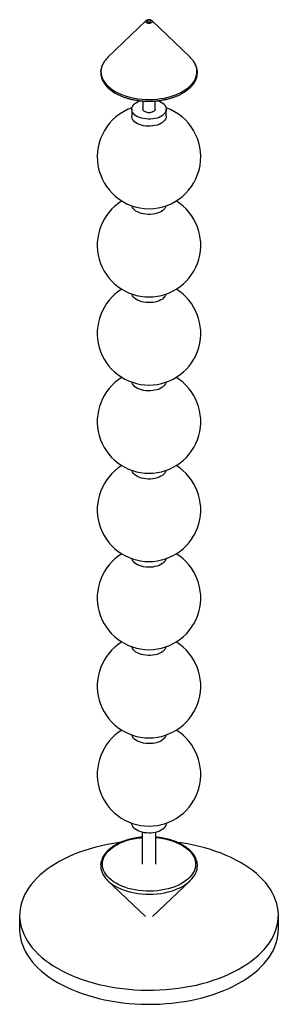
# Paper-space layout '_Isométrica' of a CAD drawing. Header units: millimetres. Extents: x -150 to 150, y -87 to 1053.
import ezdxf

# ---------------------------------------------------------------- set-up
doc = ezdxf.new("R2010")
doc.units = ezdxf.units.MM

psp = doc.layouts.new('_Isométrica')

# ---------------------------------------------------------------- linework, layer by layer
at = {"color": 7, "linetype": 'Continuous', "lineweight": 25}
for p, q in [((-3.1, 1051.7), (-47.6, 1009.3)), ((-3.1, 1051.7), (-3, 1051.7)), ((3, 1051.7), (3.1, 1051.7)), ((47.6, 1009.3), (3.1, 1051.7)), ((-7, 958.7), (-7, 949.2)), ((7, 949.2), (7, 958.8)), ((-20, 949.2), (-20, 941.1)), ((20, 941.1), (20, 949.2)), ((-8, 112.5), (-8, 75.5)), ((8, 75.5), (8, 112.5)), ((-47.6, 56.3), (-4.1, 14.9)), ((4.1, 14.9), (47.6, 56.3)), ((-150, 16.3), (-150, 0)), ((150, 0), (150, 16.3))]:
    psp.add_line(p, q, dxfattribs=at)
at = {"color": 8, "linetype": 'Continuous', "lineweight": 25, "flags": 128}
for points in [[(3.1, 1051.7), (3.2, 1051.6), (3.6, 1050.9), (3.6, 1050.3), (3.2, 1049.7), (2.5, 1049.1), (1.6, 1048.8), (0.6, 1048.6), (-0.6, 1048.6), (-1.6, 1048.8), (-2.5, 1049.1)], [(-51.5, 1004.9), (-52.7, 1003), (-54, 1000.6), (-54.9, 998.1), (-55.4, 995.5), (-55.7, 993), (-55.5, 990.4), (-55, 987.9), (-54.2, 985.4), (-53, 982.9), (-51.5, 980.5), (-49.7, 978.2), (-47.5, 975.9), (-45.1, 973.8), (-42.4, 971.8), (-39.4, 969.9)], [(-39.4, 969.9), (-36.1, 968.2), (-32.6, 966.6), (-28.9, 965.2), (-25.1, 964), (-21, 962.9), (-16.9, 962), (-12.6, 961.3), (-8.3, 960.9), (-3.9, 960.6), (0.6, 960.5), (5, 960.6), (9.4, 961), (13.7, 961.5), (17.9, 962.2), (22.1, 963.1), (26.1, 964.2), (29.9, 965.5), (33.5, 967), (36.9, 968.6), (40.1, 970.4), (43.1, 972.3), (45.7, 974.3), (48.1, 976.5), (50.2, 978.7), (51.9, 981.1), (53.4, 983.5), (54.5, 986), (55.2, 988.5), (55.6, 991), (55.6, 993.6), (55.3, 996.2), (54.7, 998.7), (53.7, 1001.2), (52.3, 1003.6), (51.1, 1005.4)], [(-38.2, 53.5), (-41.2, 55.3), (-43.9, 57.3), (-46.3, 59.4), (-48.4, 61.6), (-50.1, 63.9), (-51.6, 66.2), (-52.7, 68.7), (-53.5, 71.1), (-54, 73.6), (-54, 76.2), (-53.8, 78.7), (-53.2, 81.1), (-52.2, 83.6), (-50.9, 86), (-49.3, 88.3), (-47.3, 90.6), (-45.1, 92.7), (-42.5, 94.8), (-39.7, 96.7), (-36.7, 98.5), (-33.3, 100.1), (-29.8, 101.6), (-26.1, 102.9), (-22.2, 104), (-18.1, 104.9), (-14, 105.7), (-9.7, 106.2), (-8, 106.4)], [(8, 106.4), (11.9, 106), (16.1, 105.3), (20.2, 104.5), (24.2, 103.4), (28, 102.2), (31.6, 100.8), (35, 99.3), (38.2, 97.6), (41.2, 95.7), (43.9, 93.8), (46.3, 91.7), (48.4, 89.5), (50.1, 87.2), (51.6, 84.8), (52.7, 82.4), (53.5, 79.9), (54, 77.4), (54, 74.9), (53.8, 72.4), (53.2, 69.9), (52.2, 67.4), (50.9, 65), (49.3, 62.7), (47.3, 60.5), (45.1, 58.3), (42.5, 56.3), (39.7, 54.4), (36.7, 52.6), (33.3, 51), (29.8, 49.5), (26.1, 48.2), (22.2, 47.1), (18.1, 46.1), (14, 45.4), (9.7, 44.8), (5.4, 44.5), (1.1, 44.3), (-3.3, 44.4), (-7.6, 44.6), (-11.9, 45.1), (-16.1, 45.7), (-20.2, 46.6), (-24.2, 47.6), (-28, 48.8), (-31.6, 50.2), (-35, 51.8), (-38.2, 53.5), (-38.2, 53.5)], [(-39.4, 50.2), (-36.1, 48.5), (-32.6, 46.9), (-28.9, 45.5), (-25.1, 44.2), (-21, 43.2), (-16.9, 42.3), (-12.6, 41.6), (-8.3, 41.1), (-3.9, 40.9), (0.6, 40.8), (5, 40.9), (9.4, 41.2), (13.7, 41.8), (17.9, 42.5), (22.1, 43.4), (26.1, 44.5), (29.9, 45.8), (33.5, 47.3), (34.9, 47.9)]]:
    psp.add_lwpolyline(points, dxfattribs=at)
at = {"color": 7, "linetype": 'Continuous', "lineweight": 25, "flags": 128}
for points in [[(1.4, 1052.1), (0.8, 1052.4), (0, 1052.4), (-0.8, 1052.4), (-1.4, 1052.1), (-1.8, 1051.7), (-2, 1051.3), (-1.8, 1050.8), (-1.4, 1050.5), (-0.8, 1050.2), (0, 1050.1), (0.8, 1050.2), (1.4, 1050.5), (1.8, 1050.8), (2, 1051.3), (1.8, 1051.7), (1.4, 1052.1)], [(14.1, 957.4), (15.9, 956.2), (17.4, 954.9), (18.5, 953.5), (19.4, 952.1), (19.9, 950.6), (20, 949), (19.8, 947.5), (19.2, 946), (18.3, 944.5), (17, 943.2), (15.5, 941.9), (13.7, 940.8), (11.6, 939.8), (9.3, 939), (6.9, 938.4), (4.3, 937.9), (1.7, 937.7), (-1, 937.7), (-3.7, 937.9), (-6.2, 938.3), (-8.7, 938.8), (-11, 939.6), (-13.2, 940.5), (-15.1, 941.6), (-16.7, 942.8), (-18, 944.2), (-19, 945.6), (-19.7, 947.1), (-20, 948.6), (-19.9, 950.2), (-19.5, 951.7), (-18.8, 953.2), (-17.7, 954.6), (-16.3, 955.9), (-14.6, 957.1), (-12.7, 958.2), (-10.5, 959.1), (-10.3, 959.1)], [(10.3, 959.1), (12.1, 958.4), (14.1, 957.4)], [(7, 949.2), (7, 948.8), (6.6, 947.9), (5.9, 947.1), (4.9, 946.4), (3.7, 945.8), (2.3, 945.4), (0.8, 945.2), (-0.8, 945.2), (-2.3, 945.4), (-3.7, 945.8), (-4.9, 946.4), (-5.9, 947.1), (-6.6, 947.9), (-7, 948.8), (-7, 949.2)], [(20, 941.1), (20, 940.9), (19.8, 939.3), (19.2, 937.8), (18.3, 936.4), (17, 935), (15.5, 933.7), (13.7, 932.6), (11.6, 931.6), (9.3, 930.8), (6.9, 930.2), (4.3, 929.8), (1.7, 929.5), (-1, 929.5), (-3.7, 929.7), (-6.2, 930.1), (-8.7, 930.7), (-11, 931.4), (-13.2, 932.4), (-15.1, 933.5), (-16.7, 934.7), (-18, 936), (-19, 937.5), (-19.7, 938.9), (-20, 940.5), (-20, 941.1)], [(19.8, 837.5), (19.8, 837.3), (19.2, 835.8), (18.3, 834.3), (17, 832.9), (15.5, 831.7), (13.7, 830.6), (11.6, 829.6), (9.3, 828.8), (6.9, 828.1), (4.3, 827.7), (1.7, 827.5), (-1, 827.5), (-3.7, 827.6), (-6.2, 828), (-8.7, 828.6), (-11, 829.4), (-13.2, 830.3), (-15.1, 831.4), (-16.7, 832.6), (-18, 834), (-19, 835.4), (-19.7, 836.9), (-19.8, 837.5)], [(19.8, 735.4), (19.8, 735.2), (19.2, 733.7), (18.3, 732.2), (17, 730.9), (15.5, 729.6), (13.7, 728.5), (11.6, 727.5), (9.3, 726.7), (6.9, 726.1), (4.3, 725.6), (1.7, 725.4), (-1, 725.4), (-3.7, 725.6), (-6.2, 726), (-8.7, 726.5), (-11, 727.3), (-13.2, 728.2), (-15.1, 729.3), (-16.7, 730.5), (-18, 731.9), (-19, 733.3), (-19.7, 734.8), (-19.8, 735.4)], [(19.8, 633.3), (19.8, 633.1), (19.2, 631.6), (18.3, 630.2), (17, 628.8), (15.5, 627.5), (13.7, 626.4), (11.6, 625.4), (9.3, 624.6), (6.9, 624), (4.3, 623.6), (1.7, 623.3), (-1, 623.3), (-3.7, 623.5), (-6.2, 623.9), (-8.7, 624.5), (-11, 625.2), (-13.2, 626.2), (-15.1, 627.3), (-16.7, 628.5), (-18, 629.8), (-19, 631.2), (-19.7, 632.7), (-19.8, 633.3)], [(19.8, 531.3), (19.8, 531.1), (19.2, 529.5), (18.3, 528.1), (17, 526.7), (15.5, 525.5), (13.7, 524.4), (11.6, 523.4), (9.3, 522.6), (6.9, 521.9), (4.3, 521.5), (1.7, 521.3), (-1, 521.3), (-3.7, 521.4), (-6.2, 521.8), (-8.7, 522.4), (-11, 523.2), (-13.2, 524.1), (-15.1, 525.2), (-16.7, 526.4), (-18, 527.8), (-19, 529.2), (-19.7, 530.7), (-19.8, 531.3)], [(19.8, 429.2), (19.8, 429), (19.2, 427.5), (18.3, 426), (17, 424.7), (15.5, 423.4), (13.7, 422.3), (11.6, 421.3), (9.3, 420.5), (6.9, 419.9), (4.3, 419.4), (1.7, 419.2), (-1, 419.2), (-3.7, 419.4), (-6.2, 419.7), (-8.7, 420.3), (-11, 421.1), (-13.2, 422), (-15.1, 423.1), (-16.7, 424.3), (-18, 425.7), (-19, 427.1), (-19.7, 428.6), (-19.8, 429.2)], [(19.8, 327.1), (19.8, 326.9), (19.2, 325.4), (18.3, 324), (17, 322.6), (15.5, 321.3), (13.7, 320.2), (11.6, 319.2), (9.3, 318.4), (6.9, 317.8), (4.3, 317.4), (1.7, 317.1), (-1, 317.1), (-3.7, 317.3), (-6.2, 317.7), (-8.7, 318.3), (-11, 319), (-13.2, 320), (-15.1, 321), (-16.7, 322.3), (-18, 323.6), (-19, 325), (-19.7, 326.5), (-19.8, 327.1)], [(19.8, 225.1), (19.8, 224.9), (19.2, 223.3), (18.3, 221.9), (17, 220.5), (15.5, 219.3), (13.7, 218.1), (11.6, 217.2), (9.3, 216.4), (6.9, 215.7), (4.3, 215.3), (1.7, 215.1), (-1, 215.1), (-3.7, 215.2), (-6.2, 215.6), (-8.7, 216.2), (-11, 217), (-13.2, 217.9), (-15.1, 219), (-16.7, 220.2), (-18, 221.5), (-19, 223), (-19.7, 224.5), (-19.8, 225.1)], [(14.1, 114.9), (12.1, 113.9), (9.9, 113.1), (7.5, 112.4), (5, 111.9), (2.3, 111.6), (-0.3, 111.5), (-3, 111.7), (-5.6, 112), (-8.1, 112.5), (-10.5, 113.2), (-12.7, 114.1), (-14.6, 115.2), (-16.3, 116.4), (-17.7, 117.7), (-18.8, 119.1), (-19.5, 120.6), (-19.9, 122.1), (-20, 123.1)], [(20, 123.1), (19.9, 121.7), (19.4, 120.2), (18.5, 118.8), (17.4, 117.4), (15.9, 116.1), (14.1, 114.9)], [(-33, 100.8), (-34.1, 100.7), (-41.2, 99.6), (-48.1, 98.4), (-54.9, 96.9), (-61.6, 95.3), (-68.1, 93.5), (-74.5, 91.5), (-80.7, 89.3), (-86.7, 87), (-92.5, 84.5), (-98.1, 81.8), (-103.5, 79), (-108.6, 76.1), (-113.5, 73), (-118.1, 69.7), (-122.4, 66.4), (-126.5, 62.9), (-130.2, 59.3), (-133.7, 55.6), (-136.8, 51.9), (-139.6, 48), (-142.1, 44.1), (-144.2, 40.1), (-146.1, 36), (-147.5, 31.9), (-148.7, 27.8), (-149.5, 23.6), (-149.9, 19.5), (-150, 15.3), (-149.7, 11.1), (-149.1, 6.9), (-148.2, 2.8), (-146.8, -1.3), (-145.2, -5.4), (-143.2, -9.4), (-140.9, -13.4), (-138.2, -17.3), (-135.3, -21.1), (-132, -24.8), (-128.4, -28.5), (-124.5, -32), (-120.3, -35.4), (-115.8, -38.7), (-111.1, -41.9), (-106.1, -44.9)], [(-106.1, -44.9), (-100.8, -47.8), (-95.3, -50.5), (-89.6, -53.1), (-83.7, -55.5), (-77.6, -57.8), (-71.3, -59.9), (-64.8, -61.8), (-58.2, -63.5), (-51.5, -65), (-44.6, -66.3), (-37.7, -67.5), (-30.6, -68.4), (-23.5, -69.2), (-16.3, -69.8), (-9.1, -70.1), (-1.8, -70.3), (5.4, -70.2), (12.7, -70), (19.9, -69.5), (27, -68.8), (34.1, -68), (41.2, -66.9), (48.1, -65.7), (54.9, -64.3), (61.6, -62.6), (68.1, -60.8), (74.5, -58.8), (80.7, -56.7), (86.7, -54.3), (92.5, -51.8), (98.1, -49.2), (103.5, -46.4), (108.6, -43.4), (113.5, -40.3), (118.1, -37.1), (122.4, -33.7), (126.5, -30.2), (130.2, -26.7), (133.7, -23), (136.8, -19.2), (139.6, -15.4), (142.1, -11.4), (144.2, -7.4), (146.1, -3.4), (147.5, 0.7), (148.7, 4.9), (149.5, 9), (149.9, 13.2), (150, 17.4), (149.7, 21.6), (149.1, 25.7), (148.2, 29.9), (146.8, 34), (145.2, 38.1), (143.2, 42.1), (140.9, 46.1), (138.2, 50), (135.3, 53.8), (132, 57.5), (128.4, 61.1), (124.5, 64.7), (120.3, 68.1), (115.8, 71.4), (111.1, 74.5), (106.1, 77.6), (100.8, 80.4), (95.3, 83.2), (89.6, 85.8), (83.7, 88.2), (77.6, 90.4), (71.3, 92.5), (64.8, 94.4), (58.2, 96.1), (51.5, 97.7), (44.6, 99), (37.7, 100.2), (33.3, 100.8)], [(-150, 0), (-150, -1), (-149.7, -5.2), (-149.1, -9.4), (-148.2, -13.5), (-146.8, -17.7), (-145.2, -21.7), (-143.2, -25.8), (-140.9, -29.7), (-138.2, -33.6), (-135.3, -37.4), (-132, -41.2), (-128.4, -44.8), (-124.5, -48.3), (-120.3, -51.7), (-115.8, -55), (-111.1, -58.2), (-106.1, -61.2)], [(-106.1, -61.2), (-100.8, -64.1), (-95.3, -66.9), (-89.6, -69.4), (-83.7, -71.9), (-77.6, -74.1), (-71.3, -76.2), (-64.8, -78.1), (-58.2, -79.8), (-51.5, -81.3), (-44.6, -82.7), (-37.7, -83.8), (-30.6, -84.8), (-23.5, -85.5), (-16.3, -86.1), (-9.1, -86.4), (-1.8, -86.6), (5.4, -86.5), (12.7, -86.3), (19.9, -85.8), (27, -85.2), (34.1, -84.3), (41.2, -83.3), (48.1, -82), (54.9, -80.6), (61.6, -79), (68.1, -77.2), (74.5, -75.2), (80.7, -73), (86.7, -70.7), (92.5, -68.2), (98.1, -65.5), (103.5, -62.7), (108.6, -59.7), (113.5, -56.6), (118.1, -53.4), (122.4, -50), (126.5, -46.6), (130.2, -43), (133.7, -39.3), (136.8, -35.5), (139.6, -31.7), (142.1, -27.8), (144.2, -23.8), (146.1, -19.7), (147.5, -15.6), (148.7, -11.5), (149.5, -7.3), (149.9, -3.1), (150, 0)]]:
    psp.add_lwpolyline(points, dxfattribs=at)
at = {"color": 8, "linetype": 'Continuous', "lineweight": 25}
psp.add_arc((-2, 1050.6), 1.53, 133.1445, 250.4916, dxfattribs=at)
at = {"color": 7, "linetype": 'Continuous', "lineweight": 25}
for centre, radius, start, end in [((-26.6, 987), 30.6, 133.2997, 144.3874), ((26.1, 986.6), 31.3, 36.967, 46.6096), ((0, 894.1), 60, 109.2946, 70.7054), ((0, 792), 60, 121.727, 58.273), ((0, 690), 60, 121.727, 58.273), ((0, 587.9), 60, 121.727, 58.273), ((0, 485.8), 60, 121.727, 58.273), ((0, 383.8), 60, 121.727, 58.273), ((0, 281.7), 60, 121.727, 58.273), ((0, 179.6), 60, 121.727, 58.273), ((-22, 82.4), 36.6, 214.7344, 241.6603), ((18.9, 85.7), 41, 292.8521, 321.9476)]:
    psp.add_arc(centre, radius, start, end, dxfattribs=at)
for points, knots in [([(2.4, 1052.2), (2.2, 1052.3), (1.7, 1052.6), (0.8, 1052.8), (-0.4, 1052.8), (-1.5, 1052.6), (-2.4, 1052.3), (-2.8, 1051.9), (-3, 1051.8)], [0, 0, 0, 0, 0.119177, 0.303802, 0.492614, 0.687184, 0.871704, 1, 1, 1, 1]), ([(3, 1051.7), (3, 1051.8), (2.8, 1052), (2.6, 1052.1), (2.4, 1052.2)], [0, 0, 0, 0, 0.145377, 1, 1, 1, 1]), ([(-51.6, 1004.7), (-51.6, 1004.7), (-52.3, 1003.9), (-53.2, 1002.3), (-54.4, 999.8), (-55.3, 997.3), (-55.9, 994.8), (-56.1, 992.3), (-56, 989.8), (-55.6, 987.3), (-54.9, 984.8), (-53.9, 982.4), (-52.6, 980), (-51, 977.7), (-49, 975.4), (-46.9, 973.3), (-44.4, 971.3), (-41.8, 969.5), (-40, 968.4), (-39.2, 967.9)], [0, 0, 0, 0, 0.001665, 0.065551, 0.129075, 0.192167, 0.254815, 0.317086, 0.379124, 0.441102, 0.503172, 0.565507, 0.628222, 0.691354, 0.754874, 0.818708, 0.882768, 0.946968, 1, 1, 1, 1]), ([(-39.2, 967.9), (-38.7, 967.6), (-37.1, 966.7), (-34.4, 965.4), (-31, 963.9), (-27.3, 962.6), (-23.6, 961.5), (-19.7, 960.5), (-15.7, 959.8), (-11.6, 959.2), (-7.5, 958.7), (-3.3, 958.5), (0.9, 958.4), (5.1, 958.6), (9.3, 958.9), (13.4, 959.4), (17.5, 960.1), (21.4, 960.9), (25.3, 962), (29, 963.2), (32.5, 964.5), (35.8, 966), (39, 967.7), (41.9, 969.5), (44.6, 971.5), (47.1, 973.5), (49.3, 975.7), (51.2, 978), (52.8, 980.3), (54.1, 982.7), (55.1, 985.2), (55.7, 987.7), (56.1, 990.2), (56.1, 992.8), (55.8, 995.3), (55.2, 997.8), (54.3, 1000.2), (53, 1002.6), (52, 1004.3), (51.3, 1005.1), (51.2, 1005.2)], [0, 0, 0, 0, 0.014523, 0.042021, 0.069508, 0.09698, 0.124435, 0.151875, 0.1793, 0.206712, 0.234116, 0.261513, 0.288908, 0.316302, 0.3437, 0.371103, 0.398515, 0.42594, 0.45338, 0.480839, 0.508319, 0.535821, 0.563346, 0.59089, 0.618448, 0.646002, 0.673528, 0.700995, 0.728363, 0.755588, 0.782635, 0.809491, 0.836173, 0.862732, 0.889245, 0.915772, 0.942391, 0.96916, 0.996105, 1, 1, 1, 1]), ([(-8, 106.7), (-8.9, 106.7), (-11.2, 106.5), (-14.8, 106), (-18.8, 105.2), (-22.7, 104.3), (-26.5, 103.2), (-30.1, 102), (-33.6, 100.6), (-36.9, 99), (-40, 97.3), (-42.8, 95.4), (-45.5, 93.5), (-47.8, 91.4), (-49.9, 89.2), (-51.7, 86.9), (-53.2, 84.5), (-54.4, 82), (-55.3, 79.5), (-55.9, 77), (-56.1, 74.5), (-56, 72), (-55.6, 69.5), (-54.9, 67), (-53.9, 64.6), (-53, 62.8), (-52.3, 61.9), (-52.2, 61.8)], [0, 0, 0, 0, 0.02688, 0.069183, 0.111501, 0.15384, 0.196205, 0.2386, 0.281028, 0.323492, 0.365989, 0.408514, 0.451053, 0.493576, 0.536041, 0.578396, 0.620575, 0.662515, 0.70417, 0.745531, 0.786644, 0.827603, 0.868522, 0.909502, 0.950657, 0.992063, 1, 1, 1, 1]), ([(51.4, 60.6), (51.8, 61.2), (52.9, 62.6), (54.1, 64.9), (55.1, 67.4), (55.7, 69.9), (56.1, 72.5), (56.1, 75), (55.8, 77.5), (55.2, 80), (54.3, 82.4), (53, 84.8), (51.5, 87.1), (49.7, 89.4), (47.6, 91.6), (45.2, 93.7), (42.6, 95.6), (39.7, 97.4), (36.6, 99.1), (33.3, 100.7), (29.8, 102.1), (26.1, 103.3), (22.3, 104.4), (18.4, 105.3), (14.4, 106), (10.9, 106.5), (8.8, 106.7), (8, 106.7)], [0, 0, 0, 0, 0.034767, 0.07589, 0.116745, 0.157311, 0.197613, 0.23773, 0.277778, 0.317847, 0.358055, 0.398488, 0.439189, 0.480151, 0.521333, 0.562679, 0.604133, 0.645646, 0.687182, 0.728713, 0.770225, 0.811713, 0.853176, 0.894616, 0.936034, 0.977436, 1, 1, 1, 1])]:
    psp.add_open_spline(points, degree=3, knots=knots, dxfattribs=at)

doc.saveas('drawing.dxf')
